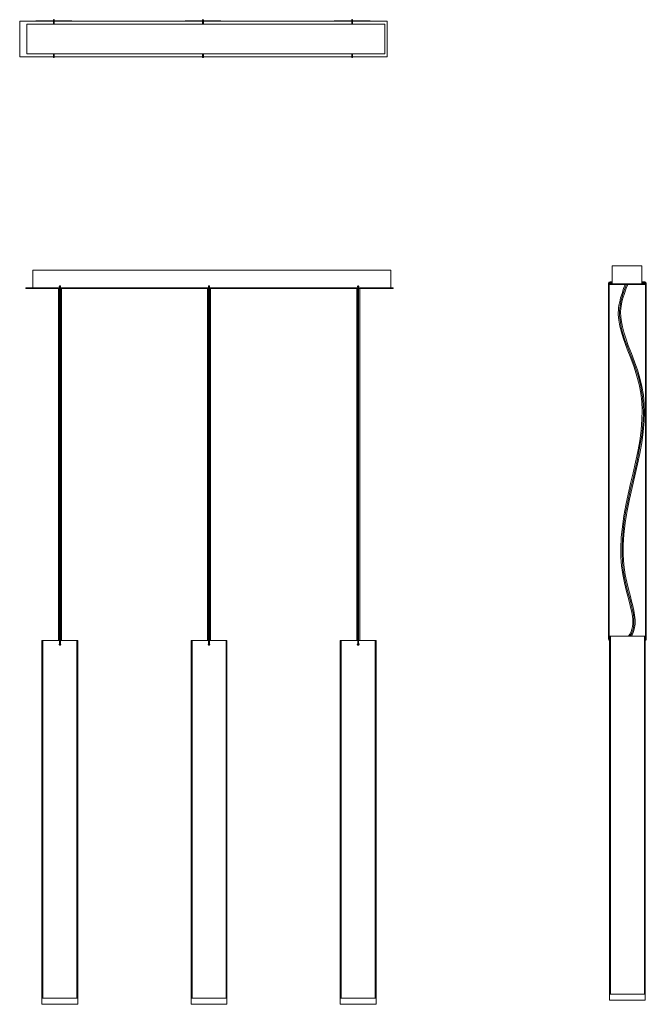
# Model space of a CAD drawing. Header units: millimetres. Extents: x -75 to 976, y -187 to 1464.
import ezdxf

# ---------------------------------------------------------------- set-up
doc = ezdxf.new("R2010")
doc.units = ezdxf.units.MM

msp = doc.modelspace()

# ---------------------------------------------------------------- linework, layer by layer
at = {"color": 7, "linetype": 'Continuous', "lineweight": 15}
for p, q in [((-18.2, 1461.5), (-74.7, 1461.5)), ((-74.7, 1461.5), (-74.7, 1401.5)), ((537.3, 1456.5), (-62.7, 1456.5)), ((-62.7, 1456.5), (-62.7, 1406.5)), ((-47.4, 1461.5), (-47.4, 1462.1)), ((-18.2, 1462.1), (-47.4, 1462.1)), ((-18.2, 1463.1), (-18.2, 1456.5)), ((-17.4, 1461.1), (-17.4, 1463.8)), ((-16.7, 1456.5), (-16.7, 1463.1)), ((12.6, 1462.1), (-16.7, 1462.1)), ((231.8, 1461.5), (-16.7, 1461.5)), ((12.6, 1462.1), (12.6, 1461.5)), ((231.8, 1462.1), (202.6, 1462.1)), ((202.6, 1461.5), (202.6, 1462.1)), ((231.8, 1463.1), (231.8, 1456.5)), ((232.6, 1461.1), (232.6, 1463.8)), ((233.3, 1456.5), (233.3, 1463.1)), ((262.6, 1462.1), (233.3, 1462.1)), ((481.8, 1461.5), (233.3, 1461.5)), ((262.6, 1462.1), (262.6, 1461.5)), ((481.8, 1462.1), (452.6, 1462.1)), ((452.6, 1461.5), (452.6, 1462.1)), ((481.8, 1463.1), (481.8, 1456.5)), ((482.6, 1461.1), (482.6, 1463.8)), ((483.3, 1456.5), (483.3, 1463.1)), ((512.6, 1462.1), (483.3, 1462.1)), ((541.3, 1461.5), (483.3, 1461.5)), ((512.6, 1462.1), (512.6, 1461.5)), ((537.3, 1406.5), (537.3, 1456.5)), ((541.3, 1401.5), (541.3, 1461.5)), ((-62.7, 1406.5), (537.3, 1406.5)), ((-18.2, 1406.5), (-18.2, 1401.1)), ((-17.4, 1403.1), (-17.4, 1400.3)), ((-16.7, 1401.1), (-16.7, 1406.5)), ((231.8, 1406.5), (231.8, 1401.1)), ((232.6, 1403.1), (232.6, 1400.3)), ((233.3, 1401.1), (233.3, 1406.5)), ((481.8, 1406.5), (481.8, 1401.1)), ((482.6, 1403.1), (482.6, 1400.3)), ((483.3, 1401.1), (483.3, 1406.5)), ((-74.7, 1401.5), (-18.2, 1401.5)), ((-16.7, 1401.5), (231.8, 1401.5)), ((233.3, 1401.5), (481.8, 1401.5)), ((483.3, 1401.5), (541.3, 1401.5)), ((-52.6, 1044.1), (-52.6, 1014.1)), ((-52.6, 1044.1), (547.4, 1044.1)), ((547.4, 1044.1), (547.4, 1014.1)), ((918.3, 1051.1), (968.3, 1051.1)), ((918.3, 1051.1), (918.3, 1021.1)), ((968.3, 1051.1), (968.3, 1021.1)), ((918.3, 1024.4), (914.9, 1024.4)), ((914.9, 1022.9), (914.9, 1024.4)), ((972.9, 1024.4), (968.3, 1024.4)), ((972.9, 1024.4), (972.9, 1022.9)), ((-64.5, 1014.1), (-8, 1014.1)), ((-64.5, 1014.1), (-64.5, 1013.1)), ((-64.5, 1013.1), (-8, 1013.1)), ((-9.8, 1013.1), (-9.8, 423.2)), ((-8.2, 1016.2), (-7.9, 1016.3)), ((-8, 1016.6), (-8, 416.6)), ((-7.3, 1017.4), (-7.3, 1014.6)), ((-6.7, 1016.3), (-6.4, 1016.2)), ((-6.5, 416.6), (-6.5, 1016.6)), ((-6.5, 1014.1), (242, 1014.1)), ((-6.5, 1013.1), (242, 1013.1)), ((-4.8, 423.2), (-4.8, 1013.1)), ((240.2, 1013.1), (240.2, 423.2)), ((241.8, 1016.2), (242.1, 1016.3)), ((242, 1016.6), (242, 416.6)), ((242.7, 1017.4), (242.7, 1014.6)), ((243.3, 1016.3), (243.6, 1016.2)), ((243.5, 416.6), (243.5, 1016.6)), ((243.5, 1014.1), (492, 1014.1)), ((243.5, 1013.1), (492, 1013.1)), ((245.2, 423.2), (245.2, 1013.1)), ((490.2, 1013.1), (490.2, 423.2)), ((491.8, 1016.2), (492.1, 1016.3)), ((492, 1016.6), (492, 416.6)), ((492.7, 1017.4), (492.7, 1014.6)), ((493.3, 1016.3), (493.6, 1016.2)), ((493.5, 416.6), (493.5, 1016.6)), ((493.5, 1014.1), (551.5, 1014.1)), ((493.5, 1013.1), (551.5, 1013.1)), ((495.2, 423.2), (495.2, 1013.1)), ((551.5, 1014.1), (551.5, 1013.1)), ((912.1, 1021.6), (912.1, 425.6)), ((912.1, 1021.6), (913.6, 1021.6)), ((913.3, 1021.1), (913.3, 1020.1)), ((913.3, 1021.1), (973.3, 1021.1)), ((913.3, 1020.1), (973.3, 1020.1)), ((913.6, 1021.1), (913.6, 1021.6)), ((913.6, 425.6), (913.6, 1020.1)), ((914.9, 1022.9), (918.3, 1022.9)), ((968.3, 1022.9), (972.9, 1022.9)), ((973.3, 1021.1), (973.3, 1020.1)), ((974.1, 1021.6), (974.1, 425.6)), ((974.1, 1021.6), (975.6, 1021.6)), ((975.6, 425.6), (975.6, 1021.6)), ((913.9, -179.9), (913.9, 430.1)), ((913.9, 430.1), (973.9, 430.1)), ((915.4, -169.9), (915.4, 430.1)), ((972.4, -169.9), (972.4, 430.1)), ((973.9, -179.9), (973.9, 430.1)), ((-37.3, -186.8), (-37.3, 423.2)), ((-37.3, 423.2), (-8, 423.2)), ((-35.8, -176.8), (-35.8, 423.2)), ((-8, 416.6), (-8.8, 416.6)), ((-7.3, 415.9), (-7.3, 418.6)), ((-6.5, 423.2), (22.7, 423.2)), ((-5.8, 416.6), (-6.5, 416.6)), ((21.2, -176.8), (21.2, 423.2)), ((22.7, -186.8), (22.7, 423.2)), ((212.7, -186.8), (212.7, 423.2)), ((212.7, 423.2), (242, 423.2)), ((214.2, -176.8), (214.2, 423.2)), ((242, 416.6), (241.2, 416.6)), ((242.7, 415.9), (242.7, 418.6)), ((243.5, 423.2), (272.7, 423.2)), ((244.2, 416.6), (243.5, 416.6)), ((271.2, -176.8), (271.2, 423.2)), ((272.7, -186.8), (272.7, 423.2)), ((462.7, -186.8), (462.7, 423.2)), ((462.7, 423.2), (492, 423.2)), ((464.2, -176.8), (464.2, 423.2)), ((492, 416.6), (491.2, 416.6)), ((492.7, 415.9), (492.7, 418.6)), ((493.5, 423.2), (522.7, 423.2)), ((494.2, 416.6), (493.5, 416.6)), ((521.2, -176.8), (521.2, 423.2)), ((522.7, -186.8), (522.7, 423.2)), ((913.6, 425.6), (912.1, 425.6)), ((975.6, 425.6), (974.1, 425.6)), ((22.7, -176.8), (-37.3, -176.8)), ((272.7, -176.8), (212.7, -176.8)), ((522.7, -176.8), (462.7, -176.8)), ((973.9, -169.9), (913.9, -169.9)), ((973.9, -179.9), (913.9, -179.9)), ((22.7, -186.8), (-37.3, -186.8)), ((272.7, -186.8), (212.7, -186.8)), ((522.7, -186.8), (462.7, -186.8))]:
    msp.add_line(p, q, dxfattribs=at)
at = {"color": 8, "linetype": 'Continuous', "lineweight": 15}
for p, q in [((-18.2, 1461.1), (-16.7, 1461.1)), ((231.8, 1461.1), (233.3, 1461.1)), ((481.8, 1461.1), (483.3, 1461.1)), ((-16.7, 1403.1), (-18.2, 1403.1)), ((233.3, 1403.1), (231.8, 1403.1)), ((483.3, 1403.1), (481.8, 1403.1)), ((-8, 1014.6), (-6.5, 1014.6)), ((242, 1014.6), (243.5, 1014.6)), ((492, 1014.6), (493.5, 1014.6)), ((-6.5, 418.6), (-8, 418.6)), ((243.5, 418.6), (242, 418.6)), ((493.5, 418.6), (492, 418.6))]:
    msp.add_line(p, q, dxfattribs=at)
at = {"color": 7, "linetype": 'Continuous', "lineweight": 15, "flags": 128}
for points in [[(-6.5, 1016), (-6.4, 1016.3), (-6.3, 1016.6)], [(243.5, 1016), (243.6, 1016.3), (243.7, 1016.6)], [(493.5, 1016), (493.6, 1016.3), (493.7, 1016.6)], [(940.1, 1020.1), (937.6, 1013.1), (934.9, 1004.9), (932.6, 997.5), (931, 991), (929.8, 985.4), (929.2, 980.8), (928.8, 976.8), (928.7, 973.2), (928.7, 969.5), (929.5, 959.8), (931.3, 950), (933.8, 940.2), (936.7, 930.5), (940, 920.8), (943.6, 911.3), (949.5, 896.3), (955.1, 881.3), (960, 866.1), (963.7, 852), (966.4, 837.7), (968, 823.3), (968.7, 808.7), (968.4, 794.1), (967, 775.9), (964.5, 757.8), (961.3, 739.8), (957.5, 721.8), (953.5, 704), (949.4, 686.1), (945.3, 668.2), (941.5, 650.2), (938.2, 632.2), (935.5, 614.1), (933.7, 595.9), (933, 577.6), (933.1, 563), (934.2, 548.4), (936.2, 533.9), (939, 519.6), (942.5, 505.4), (945.6, 493.6), (948.7, 481.7), (951.4, 469.9), (952.3, 463.9), (952.9, 458.4), (953, 453.3), (952.8, 450.2), (952.3, 446.4), (951.3, 441.8), (950.1, 438), (948.1, 433.7), (945.9, 430.1)], [(950.4, 430.1), (951.8, 432.6), (953.7, 436.5), (954.9, 440), (955.9, 444.1), (956.5, 447.6), (956.7, 450.5), (956.8, 457.9), (956.1, 465.6), (954.7, 473.4), (952.9, 481.2), (950.9, 488.9), (948.9, 496.7), (945.7, 508.9), (942.8, 521.1), (940.3, 533.4), (938, 550), (936.9, 566.8), (937, 583.7), (938.1, 600.5), (940.4, 620.4), (943.6, 640.2), (947.6, 659.9), (951.9, 679.6), (956.5, 699.2), (960.9, 718.8), (964.7, 736.7), (968, 754.7), (970.6, 772.7), (972.2, 790.8), (972.7, 805.4), (972.2, 819.9), (970.8, 834.4), (968.4, 848.7), (965, 862.8), (960.8, 876.7), (955.9, 890.4), (950.7, 904), (945.4, 917.6), (940.6, 931.3), (937.9, 939.9), (935.7, 948.7), (934, 957.3), (932.9, 965.1), (932.7, 968), (932.6, 971.1), (932.6, 974.7), (932.9, 979.1), (933.5, 984.3), (934.7, 990.3), (936.5, 997.2), (939, 1005), (942.1, 1013.7), (944.5, 1020.1)]]:
    msp.add_lwpolyline(points, dxfattribs=at)
at = {"color": 8, "linetype": 'Continuous', "lineweight": 15, "flags": 128}
msp.add_lwpolyline([(948.2, 430.1), (951.4, 436.1), (953.5, 442.3), (954.6, 448.4), (954.9, 454.6), (954.7, 460.8), (953.9, 467.1), (951.4, 478.9), (948.3, 491.2), (944.9, 504.1), (941.9, 516), (939.2, 528.4), (937.1, 541.2), (935.6, 554.6), (934.9, 568.4), (935, 582.7), (936.1, 600.4), (938.1, 618.5), (941, 637), (944.7, 655.8), (948.8, 674.8), (954.6, 699.7), (960.1, 724.4), (965, 748.8), (967.9, 767.1), (969.8, 784.9), (970.7, 802.3), (970.3, 819.3), (968.6, 835.7), (965.8, 851.4), (961.8, 866.8), (956.9, 881.9), (951.3, 896.9), (947.4, 906.9), (943.5, 917), (939.8, 927.3), (936.5, 937.8), (933.7, 948.6), (931.6, 959.8), (930.8, 967.7), (930.7, 975.9), (931.6, 984.5), (933.6, 993.6), (936.3, 1003.1), (939.7, 1012.9), (942.3, 1020.1)], dxfattribs=at)
at = {"color": 7, "linetype": 'Continuous', "lineweight": 15}
for centre, radius, start, end in [((-45.9, 1460.6), 1.5, 90, 142.846), ((-17.4, 1463.1), 0.75, 0.019, 180.019), ((11.1, 1460.6), 1.5, 37.154, 90), ((204.1, 1460.6), 1.5, 90, 142.846), ((232.6, 1463.1), 0.75, 0.019, 180.019), ((261.1, 1460.6), 1.5, 37.154, 90), ((454.1, 1460.6), 1.5, 90, 142.846), ((482.6, 1463.1), 0.75, 0.019, 180.019), ((511.1, 1460.6), 1.5, 37.154, 90), ((-17.4, 1401.1), 0.75, 180.019, 0.021), ((232.6, 1401.1), 0.75, 180.019, 0.021), ((482.6, 1401.1), 0.75, 180.019, 0.021), ((914.9, 1021.6), 2.75, 90, 180), ((972.9, 1021.6), 2.75, 0, 90), ((-7.3, 1016.6), 1, 0, 220.0818), ((-7.3, 1016.6), 0.75, 0.019, 180.019), ((242.7, 1016.6), 1, 360, 220.0818), ((242.7, 1016.6), 0.75, 0.019, 180.019), ((492.7, 1016.6), 1, 0, 220.0818), ((492.7, 1016.6), 0.75, 0.019, 180.019), ((914.9, 1021.6), 1.25, 90, 180), ((972.9, 1021.6), 1.25, 0, 90), ((-7.3, 416.6), 1.5, 120.4271, 59.3212), ((-7.3, 416.6), 0.75, 180.019, 0.021), ((242.7, 416.6), 1.5, 120.4271, 59.3212), ((242.7, 416.6), 0.75, 180.019, 0.021), ((492.7, 416.6), 1.5, 120.4271, 59.3212), ((492.7, 416.6), 0.75, 180.019, 0.021), ((914.9, 425.6), 2.75, 180, 248.6763), ((914.9, 425.6), 1.25, 180, 216.8699), ((972.9, 425.6), 1.25, 323.1301, 360), ((972.9, 425.6), 2.75, 291.3237, 0)]:
    msp.add_arc(centre, radius, start, end, dxfattribs=at)

doc.saveas('drawing.dxf')
